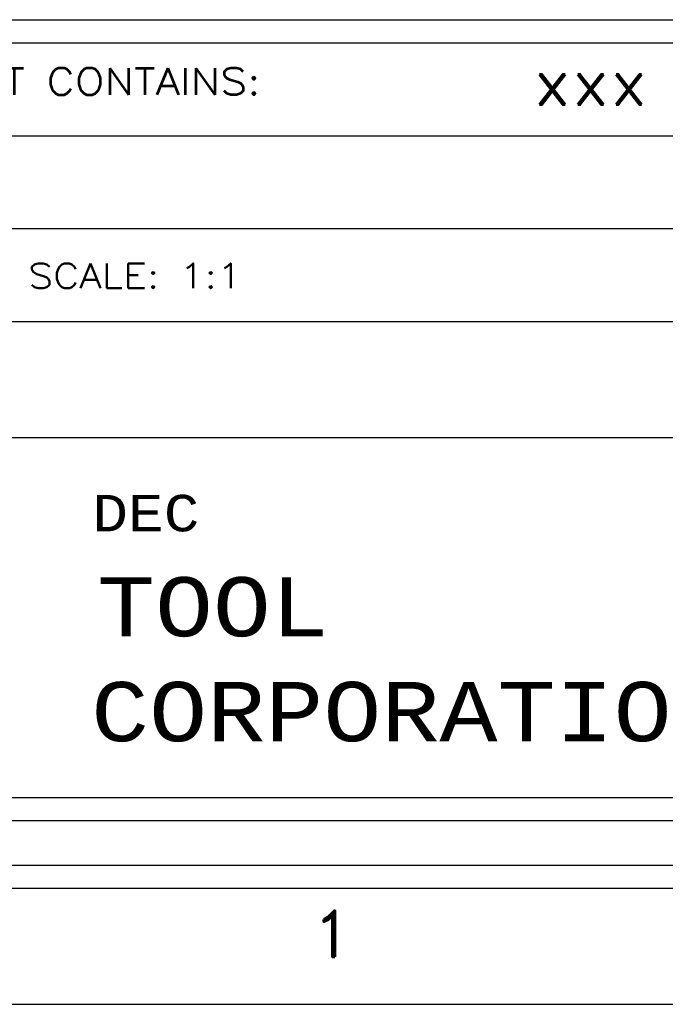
# Model space of a CAD drawing. Header units: inches. Extents: x 3 to 289, y 4 to 291.
# Tile 132 of 256: x 108.34 to 109.73, y 93.39 to 95.51. Entities that reach past the tile are written whole.
import ezdxf
from ezdxf.enums import TextEntityAlignment as Align

# ---------------------------------------------------------------- set-up
doc = ezdxf.new("R2010")
doc.units = ezdxf.units.IN
doc.header["$LTSCALE"] = 0.5
doc.header["$MEASUREMENT"] = 0
doc.layers.add('PLOTVIEW1', color=7, linetype='Continuous')
doc.layers.add('STR_INS', color=8, linetype='Continuous')
doc.styles.add('VERO0-Simplex', font='simplex_.ttf')
doc.styles.add('VERO2-Courier New', font='cour.ttf')
doc.styles.add('VERO3-RomanS', font='romans__.ttf')
doc.styles.add('VERO5-RomanD', font='romand__.ttf')

msp = doc.modelspace()

# ---------------------------------------------------------------- linework, layer by layer
at = {"layer": 'PLOTVIEW1', "color": 252, "linetype": 'Continuous'}
for p, q in [((104.5698, 95.2616, 0.0197), (111.2797, 95.2616, 0.0197)), ((104.5698, 95.0616, 0.0197), (111.2797, 95.0616, 0.0197)), ((104.5698, 94.8616, 0.0197), (111.2797, 94.8616, 0.0197)), ((106.7397, 94.6116, 0.0197), (111.2797, 94.6116, 0.0197))]:
    msp.add_line(p, q, dxfattribs=at)
at = {"layer": 'PLOTVIEW1', "color": 97, "linetype": 'Continuous'}
for p, q in [((65.1747, 93.69), (111.1747, 93.69)), ((65.1747, 93.64), (111.1747, 93.64)), ((65.1747, 93.39), (111.1747, 93.39))]:
    msp.add_line(p, q, dxfattribs=at)
at = {"layer": 'STR_INS', "color": 4, "linetype": 'Continuous'}
for p, q in [((104.6748, 95.5116), (111.1747, 95.5116)), ((104.6748, 95.4616), (111.1747, 95.4616)), ((111.1747, 93.835), (104.6748, 93.835)), ((111.1747, 93.785), (104.6748, 93.785))]:
    msp.add_line(p, q, dxfattribs=at)

# ---------------------------------------------------------------- texts
at = {"layer": 'PLOTVIEW1', "color": 7, "linetype": 'Continuous'}
for s, height, style, width, p, p2 in [('THIS SHEET CONTAINS:', 0.057462, 'VERO3-RomanS', 1.000471, (107.8302, 95.35, 0.0197), (108.8541, 95.35, 0.0197)), ('xxx', 0.09723, 'VERO5-RomanD', 1.001006, (109.4414, 95.3287, 0.0197), (109.6888, 95.3287, 0.0197)), ('SCALE: 1:1', 0.05368, 'VERO0-Simplex', 1.001151, (108.3532, 94.9328, 0.0197), (108.814, 94.9328, 0.0197)), ('DEC', 0.07864, 'VERO2-Courier New', 0.931388, (108.4916, 94.4091, 0.0197), (108.7225, 94.4091, 0.0197)), ('TOOL', 0.12743, 'VERO2-Courier New', 0.931388, (108.5021, 94.1829, 0.0197), (109.0008, 94.1829, 0.0197)), ('CORPORATION', 0.127868, 'VERO2-Courier New', 0.931388, (108.4888, 93.9567, 0.0197), (109.8649, 93.9567, 0.0197))]:
    msp.add_text(s, height=height, dxfattribs=dict(at, style=style, width=width)).set_placement(p, p2, align=Align.FIT)
at = {"layer": 'PLOTVIEW1', "color": 56, "linetype": 'Continuous', "style": 'VERO5-RomanD', "width": 0.999731}
msp.add_text('1', height=0.1, dxfattribs=at).set_placement((108.9622, 93.4919), (109.0562, 93.4919), align=Align.FIT)

doc.saveas('drawing.dxf')
